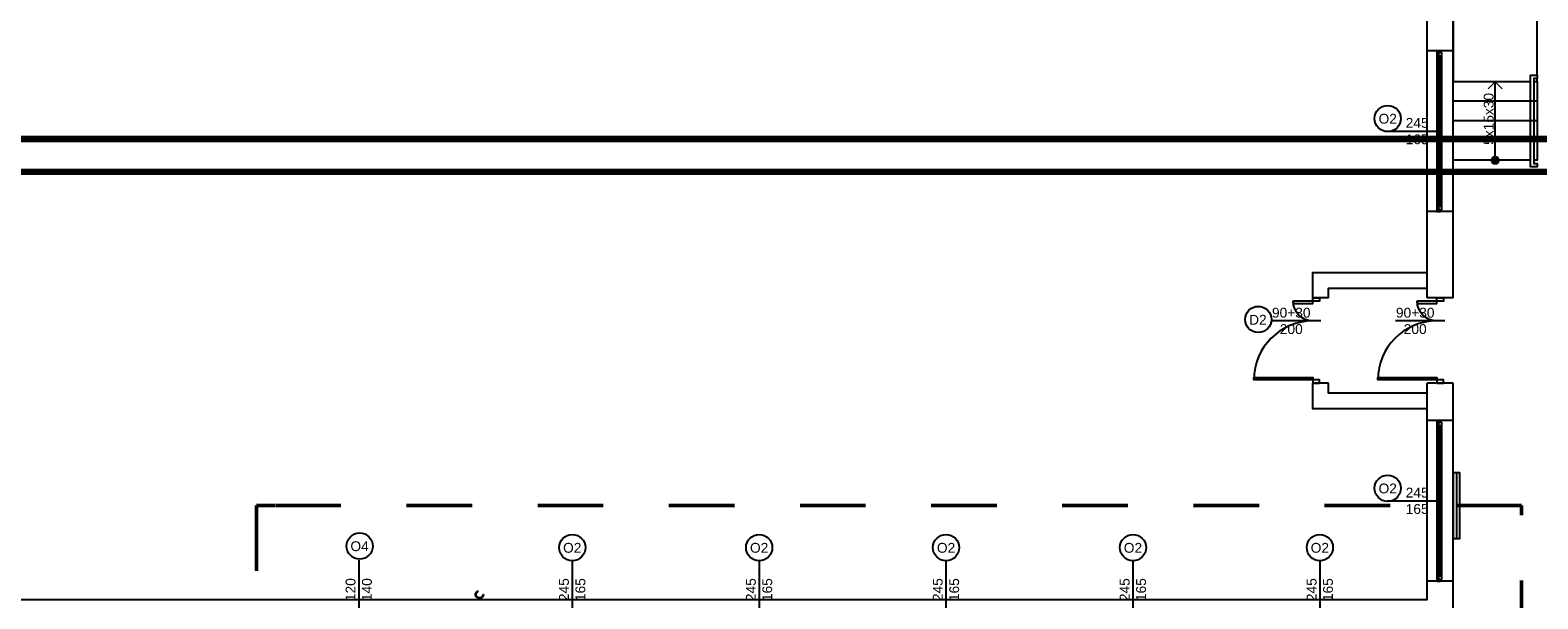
# Model space of a CAD drawing. Header units: millimetres. Extents: x 3698380 to 4312681, y 679670 to 844285.
# Tile 40 of 100: x 3964475 to 3987465, y 723983 to 732658. Entities that reach past the tile are written whole.
import ezdxf
from ezdxf.enums import TextEntityAlignment as Align

# ---------------------------------------------------------------- set-up
doc = ezdxf.new("R2010")
doc.units = ezdxf.units.MM
doc.header["$LTSCALE"] = 10
doc.set_wipeout_variables(frame=1)
for name, pattern in [('1', [2, 1, -1]), ('ACAD_ISO03W100', [30, 12, -18]), ('ACAD_ISO10W100', [18, 12, -3, 0, -3])]:
    doc.linetypes.add(name, pattern=pattern)
for name, color, linetype in [('__INST_opisy', 3, 'Continuous'), ('_wytyczne ele', 6, 'Continuous'), ('A_sc_istn', 252, 'Continuous'), ('A_wymiary', 1, 'Continuous')]:
    doc.layers.add(name, color=color, linetype=linetype)
doc.layers.add('HVAC_KS_podstropowa', color=54, linetype='ACAD_ISO10W100', lineweight=35)
doc.layers.add('HVAC_zakres_opracowania', color=1, linetype='1', lineweight=50)
doc.styles.get("Standard").update_dxf_attribs({"font": 'arial.ttf'})
doc.linetypes.add('TRACKS', pattern='A,0.15,[130,ltypeshp.shx,S=0.25,R=0,X=0,Y=0],0.15', length=0.3)

# ---------------------------------------------------------------- blocks, each defined once
blk = doc.blocks.new('*U338')
at = {"color": 252}
blk.add_lwpolyline([(75, 0), (0, 0)], dxfattribs=at)
for tag, p in [('S', (30, 5)), ('H', (30, -20))]:
    blk.add_attdef(tag, text='', height=15, dxfattribs=at).set_placement(p, align=Align.CENTER)
blk = doc.blocks.new('*U259')
at = {"color": 252}
blk.add_lwpolyline([(75, 0), (0, 0)], dxfattribs=at)
for tag, p in [('H', (30, 20)), ('S', (30, -5))]:
    blk.add_attdef(tag, text='', height=15, rotation=180, dxfattribs=at).set_placement(p, align=Align.CENTER)
blk = doc.blocks.new('*U462')
at = {"color": 252}
for p, q in [((-95, 20), (-100, 20)), ((-100, 15), (-97.5, 15)), ((-97.5, 15), (-97.5, 17.5)), ((-97.5, 17.5), (-95, 17.5)), ((-92.5, 17.5), (-97.5, 17.5)), ((-97.5, 17.5), (-97.5, 12.5)), ((-97.5, 12.5), (-92.5, 12.5)), ((-95, 17.5), (-95, 20)), ((140, 20), (-95, 20)), ((-92.5, 12.5), (-92.5, 17.5)), ((137.5, 17.5), (-92.5, 17.5)), ((-92.5, 15), (137.5, 15)), ((-92.5, 12.5), (137.5, 12.5)), ((-92.5, 12.5), (137.5, 12.5)), ((142.5, 17.5), (137.5, 17.5)), ((137.5, 17.5), (137.5, 12.5)), ((137.5, 12.5), (142.5, 12.5)), ((145, 20), (140, 20)), ((140, 20), (140, 17.5)), ((140, 17.5), (142.5, 17.5)), ((142.5, 17.5), (142.5, 15)), ((142.5, 12.5), (142.5, 17.5)), ((142.5, 15), (145, 15))]:
    blk.add_line(p, q, dxfattribs=at)
for points in [[(-100, 20), (-100, 15), (-97.5, 15)], [(145, 20), (145, 15), (142.5, 15)]]:
    blk.add_lwpolyline(points, dxfattribs=at)
blk = doc.blocks.new('*U200')
for points in [[(-60, 114), (-60, -14), (90, -14), (90, 114)], [(90, 114), (210, 114), (210, -14), (90, -14)]]:
    blk.add_lwpolyline(points, close=True)
blk.add_wipeout([(80, 114), (85, 114), (85, 109), (215, 109), (215, 114), (220, 114), (220, 104), (80, 104)])
blk.add_lwpolyline([(80, 114), (85, 114), (85, 109), (215, 109), (215, 114), (220, 114), (220, 104), (80, 104)], close=True)
blk = doc.blocks.new('*U197')
h = blk.add_hatch(color=256)
h.dxf.hatch_style = 1
h.paths.add_polyline_path([(5.6, 0, 1), (-5.6, 0, 1)])
at = {"linetype": 'ACAD_ISO03W100', "lineweight": 15}
for q in [(-109, 10.6), (-109, -10.6)]:
    blk.add_line((-119.6, 0), q, dxfattribs=at)
blk.add_line((-5.6, 0), (-119.6, 0))
at = {"ltscale": 100}
blk.add_circle((0, 0), 5.61, dxfattribs=at)
blk.add_attdef('OPIS_SCHODÓW', text='', height=15, rotation=180).set_placement((-63.1, -10), align=Align.MIDDLE_CENTER)
blk = doc.blocks.new('*U196')
blk.add_arc((0, 0), 900, 0, 90)
blk.add_wipeout([(0, 900), (35, 900), (35, 0), (0, 0)])
blk.add_wipeout([(0, 900), (35, 900), (35, 0), (0, 0)])
blk.add_wipeout([(0, 900), (35, 900), (35, 0), (0, 0)])
for points in [[(35, 900), (35, 0), (0, 0), (0, 900)], [(-50, -100), (0, -100), (0, 0), (-50, 0)]]:
    blk.add_lwpolyline(points, close=True)
blk = doc.blocks.new('*U192')
blk.add_arc((0, 0), 300, 0, 90)
blk.add_wipeout([(0, 300), (35, 300), (35, 0), (0, 0)])
blk.add_wipeout([(0, 300), (35, 300), (35, 0), (0, 0)])
blk.add_wipeout([(0, 300), (35, 300), (35, 0), (0, 0)])
for points in [[(35, 300), (35, 0), (0, 0), (0, 300)], [(-50, -100), (0, -100), (0, 0), (-50, 0)]]:
    blk.add_lwpolyline(points, close=True)
blk = doc.blocks.new('d')
at = {"layer": 'A_sc_istn', "color": 252}
for points in [[(3744014.74, 798327.02), (3744014.74, 802727.02), (3737614.74, 802727.02), (3737614.74, 821527.02), (3744414.74, 821527.02)], [(3744414.74, 798327.02), (3744414.74, 803127.02), (3738014.74, 803127.02), (3738014.74, 821127.02), (3744414.74, 821127.02)], [(3744414.74, 802097.57), (3744014.74, 802097.57)], [(3744414.74, 799647.57), (3744014.74, 799647.57)], [(3742274.74, 798327.02), (3742274.74, 798717.02), (3744014.74, 798717.02)], [(3742514.74, 798327.02), (3742514.74, 798477.02), (3744014.74, 798477.02)], [(3742514.74, 798327.02), (3742274.74, 798327.02)], [(3744414.74, 798327.02), (3744014.74, 798327.02)], [(3722514.74, 788607.02), (3722514.74, 793727.02), (3744014.74, 793727.02), (3744014.74, 797027.02)], [(3722914.74, 788607.02), (3722914.74, 793327.02), (3744414.74, 793327.02), (3744414.74, 797027.02)], [(3744014.74, 796637.02), (3742274.74, 796637.02), (3742274.74, 797027.02)], [(3742514.74, 797027.02), (3742274.74, 797027.02)], [(3744014.74, 796877.02), (3742514.74, 796877.02), (3742514.74, 797027.02)], [(3744414.74, 797027.02), (3744014.74, 797027.02)], [(3744414.74, 796457.57), (3744014.74, 796457.57)], [(3744414.74, 794007.57), (3744014.74, 794007.57)]]:
    blk.add_lwpolyline(points, dxfattribs=at)
blk.add_lwpolyline([(3744414.74, 795657.55), (3744414.74, 794657.55), (3744514.74, 794657.55), (3744514.74, 795657.55)], close=True, dxfattribs=at)
at = {"layer": 'A_sc_istn', "color": 252, "linetype": 'TRACKS', "ltscale": 20}
blk.add_lwpolyline([(3744464.74, 795657.55), (3744464.74, 794657.55)], dxfattribs=at)
at = {"layer": 'A_sc_istn', "color": 252}
for centre in [(3743416.02, 801063.64), (3743416.02, 795423.64), (3727738.6, 794542.97), (3730981.05, 794518.12), (3733831.05, 794518.12), (3736681.05, 794518.12), (3739531.05, 794518.12), (3742381.05, 794518.12)]:
    blk.add_circle(centre, 200, dxfattribs=at)
at = {"layer": 'A_sc_istn', "color": 252, "xscale": 10, "yscale": 10, "zscale": 10, "rotation": 90}
for p in [(3744364.71, 800647.57), (3744364.71, 795007.57)]:
    blk.add_blockref('*U462', p, dxfattribs=at)
at = {"layer": 'A_sc_istn', "color": 252, "linetype": 'ACAD_ISO03W100', "xscale": 10, "yscale": 10, "zscale": 10}
for name, p, rotation in [('*U259', (3744164.72, 800872.57), 180), ('*U259', (3744164.72, 795232.57), 180), ('*U338', (3730979.74, 793577.05), 90), ('*U338', (3733829.74, 793577.05), 90), ('*U338', (3736679.74, 793577.05), 90), ('*U338', (3739529.74, 793577.05), 90), ('*U338', (3742379.74, 793577.05), 90)]:
    blk.add_blockref(name, p, dxfattribs=dict(at, rotation=rotation)).add_auto_attribs({'S': '245', 'H': '165'})
at = {"layer": 'A_sc_istn', "color": 252, "linetype": 'ACAD_ISO03W100'}
ref = blk.add_blockref('*U259', (3727724.74, 793577.05), dxfattribs=dict(at, xscale=-10, yscale=10, zscale=10, rotation=270))
ref.add_attrib('S', '120', dxfattribs={"layer": '0', "color": 252, "height": 150, "rotation": 90}).set_placement((3727674.74, 793877.05), align=Align.CENTER)
ref.add_attrib('H', '140', dxfattribs={"layer": '0', "color": 252, "height": 150, "rotation": 90}).set_placement((3727924.74, 793877.05), align=Align.CENTER)
at = {"layer": 'A_sc_istn', "color": 252, "char_height": 300, "attachment_point": 7}
for s, insert in [('{\\H0.5x;O2}', (3743276.31, 800983.67)), ('{\\H0.5x;O2}', (3743276.31, 795343.67)), ('{\\H0.5x;O4}', (3727598.89, 794463.01)), ('{\\H0.5x;O2}', (3730841.34, 794438.15)), ('{\\H0.5x;O2}', (3733691.34, 794438.15)), ('{\\H0.5x;O2}', (3736541.34, 794438.15)), ('{\\H0.5x;O2}', (3739391.34, 794438.15)), ('{\\H0.5x;O2}', (3742241.34, 794438.15))]:
    blk.add_mtext_dynamic_manual_height_columns(s, width=232.5953, gutter_width=12.5, heights=[0], dxfattribs=dict(at, insert=insert))
at = {"layer": 'A_sc_istn', "color": 252, "xscale": 10, "yscale": 10, "zscale": 10, "rotation": 270}
blk.add_blockref('*U200', (3744554.74, 802527.02), dxfattribs=at)
at = {"layer": 'A_sc_istn', "color": 252, "rotation": 89.99999999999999}
for p in [(3742274.74, 797077.02), (3744164.74, 797077.02)]:
    blk.add_blockref('*U196', p, dxfattribs=at)
at = {"layer": 'A_sc_istn', "color": 252}
for points in [[(3745694.74, 801327.02), (3744414.74, 801327.02)], [(3745694.74, 801027.02), (3744414.74, 801027.02)], [(3745694.74, 800727.02), (3744414.74, 800727.02)]]:
    blk.add_lwpolyline(points, dxfattribs=at)
blk.add_circle((3741441.7, 797998.9), 200, dxfattribs=at)
at = {"layer": 'A_sc_istn', "color": 252, "xscale": 10, "yscale": 10, "zscale": 10, "rotation": 270}
blk.add_blockref('*U197', (3745054.74, 800427.02), dxfattribs=at).add_auto_attribs({'OPIS_SCHODÓW': '5x15x30'})
at = {"layer": 'A_sc_istn', "color": 252, "xscale": -1, "rotation": 90}
for p in [(3742274.74, 798277.02), (3744164.74, 798277.02)]:
    blk.add_blockref('*U192', p, dxfattribs=at)
at = {"layer": 'A_sc_istn', "color": 252, "insert": (3741301.99, 797918.93), "char_height": 300, "attachment_point": 7}
blk.add_mtext_dynamic_manual_height_columns('{\\H0.5x;D2}', width=232.5953, gutter_width=12.5, heights=[0], dxfattribs=at)
at = {"layer": 'A_sc_istn', "color": 252, "xscale": 10, "yscale": 10, "zscale": 10}
for p in [(3741644.74, 797977.02), (3743534.74, 797977.02)]:
    blk.add_blockref('*U338', p, dxfattribs=at).add_auto_attribs({'S': '90+30', 'H': '200'})
blk = doc.blocks.new('A$C77EF4F1D')
at = {"layer": 'HVAC_zakres_opracowania', "color": 2, "ltscale": 100}
for p, q in [((-2548, 1835), (-2548, -5052)), ((-2269, 1835), (-2548, 1835)), ((16739, 1835), (-2269, 1835)), ((16739, -14311), (16739, 1835)), ((-2548, -5052), (-1085, -5052)), ((-1085, -5052), (-1085, -14311)), ((-1085, -14311), (16739, -14311))]:
    blk.add_line(p, q, dxfattribs=at)

msp = doc.modelspace()

# ---------------------------------------------------------------- block references
at = {"layer": 'A_wymiary'}
msp.add_blockref('d', (241760, -69754), dxfattribs=at)

# ---------------------------------------------------------------- next in the draw order: linework, layer by layer
at = {"layer": '__INST_opisy', "ltscale": 2, "const_width": 100}
msp.add_lwpolyline([(3960356, 730996), (4002356, 730996), (4002356, 701296), (3960356, 701296), (3960356, 730996)], dxfattribs=at)
msp.add_lwpolyline([(3960856, 730496), (4001856, 730496), (4001856, 701796), (3960856, 701796)], close=True, dxfattribs=at)
at = {"layer": 'HVAC_KS_podstropowa', "ltscale": 2}
msp.add_circle((3971326, 724048), 55, dxfattribs=at)

# ---------------------------------------------------------------- next in the draw order: block references
at = {"layer": '_wytyczne ele', "color": 2, "ltscale": 2}
msp.add_blockref('A$C77EF4F1D', (3970475, 723573), dxfattribs=at)

doc.saveas('drawing.dxf')
